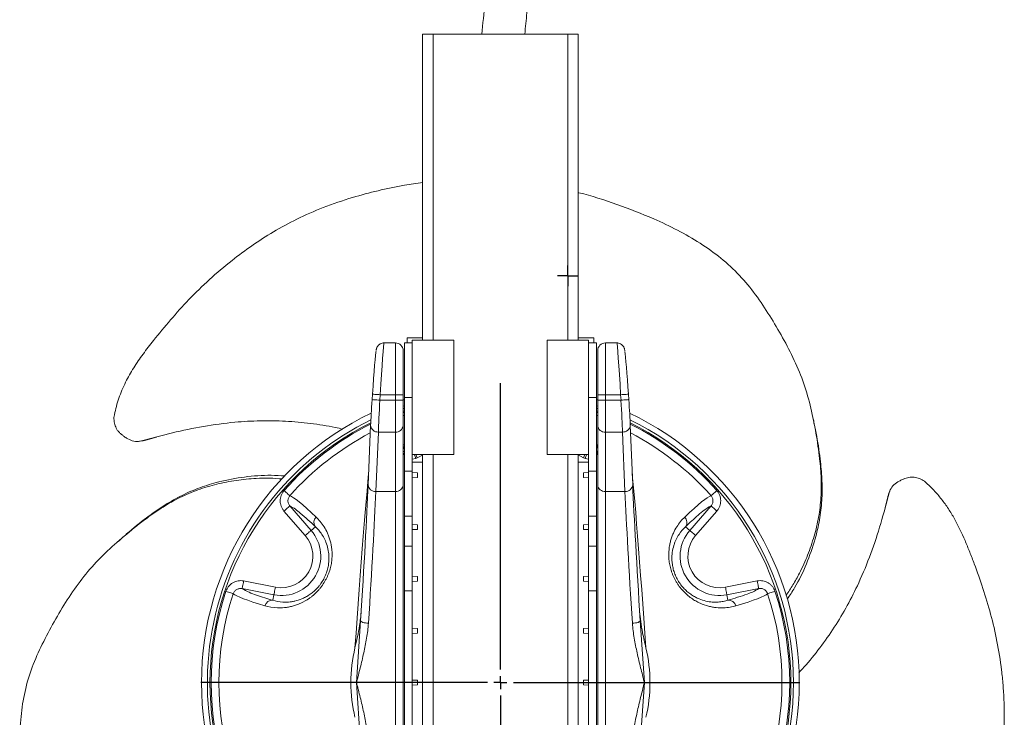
# Model space of a CAD drawing. Header units: millimetres. Extents: x 0 to 420, y 0 to 297.
# Tile 2 of 4: x 169 to 245, y 143 to 197. Entities that reach past the tile are written whole.
import ezdxf

# ---------------------------------------------------------------- set-up
doc = ezdxf.new("R2010")
doc.units = ezdxf.units.MM
doc.layers.add('AM_BOR', color=7, linetype='Continuous')

# ---------------------------------------------------------------- blocks, each defined once
blk = doc.blocks.new('SW_CENTERMARKSYMBOL_0')
at = {"layer": 'AM_BOR', "color": 0}
for p, q in [((0, 1), (0, 23.1)), ((-1, 0), (-23.1, 0)), ((0, 0), (-0.5, 0)), ((0, 0), (0, 0.5)), ((0, 0), (0, -0.5)), ((0, 0), (0.5, 0)), ((1, 0), (23.1, 0)), ((0, -1), (0, -23.1))]:
    blk.add_line(p, q, dxfattribs=at)
blk = doc.blocks.new('SW_CENTERMARKSYMBOL_1')
at = {"layer": 'AM_BOR', "color": 0}
for p, q in [((0, 0.5), (0, 0.8)), ((-0.5, 0), (-0.8, 0)), ((0, 0), (-0.5, 0)), ((0, 0), (0, 0.5)), ((0, 0), (0, -0.5)), ((0, 0), (0.5, 0)), ((0.5, 0), (0.8, 0)), ((0, -0.5), (0, -0.8))]:
    blk.add_line(p, q, dxfattribs=at)

msp = doc.modelspace()

# ---------------------------------------------------------------- linework, layer by layer
at = {"color": 7, "linetype": 'Continuous', "lineweight": 15}
for p, q in [((200.112, 172.143), (200.112, 195.743)), ((200.112, 195.743), (200.912, 195.743)), ((200.912, 195.743), (211.312, 195.743)), ((212.112, 195.743), (211.312, 195.743)), ((212.112, 172.143), (212.112, 195.743)), ((198.012, 171.943), (197.133, 171.943)), ((199.312, 171.943), (198.712, 171.943)), ((198.712, 167.743), (198.712, 171.943)), ((198.912, 172.343), (198.912, 171.943)), ((198.912, 172.343), (200.112, 172.343)), ((202.512, 172.143), (199.312, 172.143)), ((199.312, 172.143), (199.312, 167.743)), ((202.512, 172.143), (202.512, 167.743)), ((212.912, 172.143), (209.712, 172.143)), ((209.712, 163.343), (209.712, 172.143)), ((212.112, 172.343), (213.312, 172.343)), ((212.912, 166.431), (212.912, 172.143)), ((213.512, 171.943), (212.912, 171.943)), ((213.312, 172.343), (213.312, 171.943)), ((213.512, 171.943), (213.512, 167.743)), ((215.09, 171.943), (214.212, 171.943)), ((198.612, 171.343), (198.612, 167.943)), ((213.612, 167.943), (213.612, 171.343)), ((196.215, 167.568), (196.243, 167.983)), ((196.842, 167.943), (196.814, 167.528)), ((198.012, 167.943), (196.842, 167.943)), ((198.012, 167.528), (198.012, 167.943)), ((198.012, 167.943), (198.612, 167.943)), ((198.612, 167.943), (198.612, 167.528)), ((213.612, 167.943), (214.212, 167.943)), ((213.612, 167.528), (213.612, 167.943)), ((214.212, 167.943), (214.212, 167.528)), ((214.212, 167.943), (215.382, 167.943)), ((215.41, 167.528), (215.382, 167.943)), ((215.98, 167.983), (216.008, 167.568)), ((198.012, 167.528), (196.814, 167.528)), ((198.012, 165.071), (198.012, 167.528)), ((198.012, 167.528), (198.612, 167.528)), ((198.712, 167.573), (198.612, 167.539)), ((198.612, 167.528), (198.612, 165.562)), ((198.612, 167.062), (198.712, 167.097)), ((199.312, 167.743), (198.712, 167.743)), ((198.712, 162.052), (198.712, 167.743)), ((199.312, 167.743), (199.312, 166.431)), ((202.512, 167.743), (202.512, 163.343)), ((213.512, 167.743), (212.912, 167.743)), ((213.512, 162.052), (213.512, 167.743)), ((213.512, 167.573), (213.612, 167.539)), ((213.512, 167.097), (213.612, 167.062)), ((213.612, 165.562), (213.612, 167.528)), ((213.612, 167.528), (214.212, 167.528)), ((214.212, 167.528), (214.212, 165.071)), ((214.212, 167.528), (215.41, 167.528)), ((199.312, 162.052), (199.312, 166.431)), ((212.912, 162.052), (212.912, 166.431)), ((196.1, 165.587), (195.909, 161.004)), ((196.1, 165.587), (196.101, 165.603)), ((198.612, 165.562), (198.612, 160.979)), ((213.612, 160.979), (213.612, 165.562)), ((216.122, 165.603), (216.123, 165.587)), ((216.314, 161.004), (216.123, 165.587)), ((196.7, 165.071), (196.509, 160.488)), ((198.012, 165.071), (196.7, 165.071)), ((198.012, 160.488), (198.012, 165.071)), ((214.212, 165.071), (215.524, 165.071)), ((214.212, 165.071), (214.212, 160.488)), ((215.715, 160.488), (215.524, 165.071)), ((178.289, 164.355), (178.566, 164.399)), ((178.756, 164.444), (179.576, 164.676)), ((199.312, 163.343), (202.512, 163.343)), ((200.112, 128.143), (200.112, 163.343)), ((209.712, 163.343), (212.912, 163.343)), ((212.112, 128.143), (212.112, 163.343)), ((200.112, 162.743), (199.312, 162.743)), ((212.912, 162.743), (212.112, 162.743)), ((199.312, 162.052), (198.712, 162.052)), ((198.712, 158.588), (198.712, 162.052)), ((199.312, 162.052), (199.312, 158.588)), ((199.712, 161.922), (199.312, 161.943)), ((199.712, 161.922), (199.712, 161.564)), ((212.512, 161.922), (212.912, 161.943)), ((212.512, 161.564), (212.512, 161.922)), ((213.512, 162.052), (212.912, 162.052)), ((212.912, 158.588), (212.912, 162.052)), ((213.512, 162.052), (213.512, 158.588)), ((198.612, 160.979), (198.612, 130.507)), ((199.712, 161.564), (199.312, 161.543)), ((212.512, 161.564), (212.912, 161.543)), ((213.612, 130.507), (213.612, 160.979)), ((198.012, 160.488), (196.509, 160.488)), ((198.012, 130.998), (198.012, 160.488)), ((214.212, 160.488), (215.715, 160.488)), ((214.212, 160.488), (214.212, 130.998)), ((236.142, 160.532), (236.041, 160.27)), ((235.985, 160.083), (235.776, 159.257)), ((191.059, 157.088), (189.42, 158.973)), ((189.872, 159.366), (191.511, 157.481)), ((220.713, 157.481), (222.351, 159.366)), ((222.804, 158.973), (221.165, 157.088)), ((199.312, 158.588), (198.712, 158.588)), ((198.712, 156.279), (198.712, 158.588)), ((199.312, 158.588), (199.312, 156.279)), ((199.712, 157.922), (199.312, 157.943)), ((212.512, 157.922), (212.912, 157.943)), ((213.512, 158.588), (212.912, 158.588)), ((212.912, 156.279), (212.912, 158.588)), ((213.512, 158.588), (213.512, 156.279)), ((191.838, 157.765), (191.511, 157.481)), ((199.712, 157.564), (199.312, 157.543)), ((199.712, 157.922), (199.712, 157.564)), ((212.512, 157.564), (212.512, 157.922)), ((212.512, 157.564), (212.912, 157.543)), ((220.385, 157.765), (220.713, 157.481)), ((199.312, 156.279), (198.712, 156.279)), ((198.712, 152.815), (198.712, 156.279)), ((199.312, 156.279), (199.312, 152.815)), ((213.512, 156.279), (212.912, 156.279)), ((212.912, 152.815), (212.912, 156.279)), ((213.512, 156.279), (213.512, 152.815)), ((186.309, 153.584), (188.76, 153.107)), ((199.712, 153.922), (199.312, 153.943)), ((199.712, 153.564), (199.312, 153.543)), ((199.712, 153.922), (199.712, 153.564)), ((212.512, 153.922), (212.912, 153.943)), ((212.512, 153.564), (212.512, 153.922)), ((212.512, 153.564), (212.912, 153.543)), ((223.463, 153.107), (225.915, 153.584)), ((188.646, 152.519), (186.194, 152.995)), ((199.312, 152.815), (198.712, 152.815)), ((198.712, 138.671), (198.712, 152.815)), ((199.312, 152.815), (199.312, 138.671)), ((213.512, 152.815), (212.912, 152.815)), ((212.912, 138.671), (212.912, 152.815)), ((213.512, 152.815), (213.512, 138.671)), ((226.029, 152.995), (223.577, 152.519)), ((188.563, 152.093), (188.646, 152.519)), ((223.66, 152.093), (223.577, 152.519)), ((195.333, 150.511), (195.011, 145.743)), ((217.213, 145.743), (216.891, 150.511)), ((199.712, 149.922), (199.312, 149.943)), ((199.712, 149.922), (199.712, 149.564)), ((212.512, 149.922), (212.912, 149.943)), ((212.512, 149.564), (212.512, 149.922)), ((199.712, 149.564), (199.312, 149.543)), ((212.512, 149.564), (212.912, 149.543)), ((199.712, 145.922), (199.312, 145.943)), ((199.712, 145.922), (199.712, 145.564)), ((212.512, 145.922), (212.912, 145.943)), ((212.512, 145.564), (212.512, 145.922)), ((195.011, 145.743), (195.333, 140.975)), ((199.712, 145.564), (199.312, 145.543)), ((212.512, 145.564), (212.912, 145.543)), ((216.891, 140.975), (217.213, 145.743))]:
    msp.add_line(p, q, dxfattribs=at)
at = {"color": 8, "linetype": 'Continuous', "lineweight": 15}
for p, q in [((200.912, 172.143), (200.912, 195.743)), ((211.312, 172.143), (211.312, 195.743)), ((198.012, 167.943), (198.012, 171.943)), ((214.212, 171.943), (214.212, 167.943)), ((198.712, 166.683), (198.612, 166.683)), ((198.712, 166.339), (198.612, 166.339)), ((213.612, 166.683), (213.512, 166.683)), ((213.612, 166.339), (213.512, 166.339)), ((198.712, 164.069), (198.612, 164.069)), ((213.612, 164.069), (213.512, 164.069)), ((200.112, 163.292), (199.7, 163.068)), ((200.912, 128.143), (200.912, 163.343)), ((211.312, 128.143), (211.312, 163.343)), ((212.524, 163.068), (212.112, 163.307)), ((199.581, 163.024), (199.312, 162.974)), ((212.912, 162.974), (212.642, 163.024))]:
    msp.add_line(p, q, dxfattribs=at)
at = {"color": 7, "linetype": 'Continuous', "lineweight": 15, "flags": 128}
for points in [[(196.842, 167.943), (196.724, 167.951), (196.61, 167.959), (196.506, 167.966), (196.415, 167.972), (196.341, 167.977), (196.286, 167.98), (196.253, 167.983), (196.243, 167.983)], [(215.98, 167.983), (215.97, 167.983), (215.938, 167.98), (215.883, 167.977), (215.809, 167.972), (215.717, 167.966), (215.613, 167.959), (215.5, 167.951), (215.382, 167.943)], [(196.814, 167.528), (196.696, 167.536), (196.582, 167.544), (196.478, 167.551), (196.387, 167.557), (196.312, 167.562), (196.258, 167.566), (196.225, 167.568), (196.215, 167.568)], [(216.008, 167.568), (215.998, 167.568), (215.966, 167.566), (215.911, 167.562), (215.837, 167.557), (215.746, 167.551), (215.641, 167.544), (215.528, 167.536), (215.41, 167.528)], [(189.873, 160.157), (189.858, 160.17), (189.828, 160.197), (189.785, 160.235), (189.729, 160.285), (189.663, 160.344), (189.589, 160.409), (189.509, 160.48), (189.426, 160.554)], [(222.797, 160.554), (222.715, 160.48), (222.635, 160.409), (222.561, 160.344), (222.494, 160.285), (222.439, 160.235), (222.395, 160.197), (222.365, 160.17), (222.35, 160.157)], [(189.873, 160.157), (189.998, 160.103), (190.161, 160.004), (190.361, 159.862), (190.598, 159.676), (190.871, 159.447), (191.179, 159.176), (191.522, 158.863), (191.899, 158.51)], [(220.324, 158.51), (220.701, 158.863), (221.044, 159.176), (221.353, 159.447), (221.626, 159.676), (221.863, 159.862), (222.063, 160.004), (222.225, 160.103), (222.35, 160.157)], [(189.872, 159.366), (189.86, 159.355), (189.831, 159.33), (189.788, 159.293), (189.732, 159.244), (189.664, 159.185), (189.588, 159.119), (189.505, 159.047), (189.42, 158.973)], [(222.804, 158.973), (222.718, 159.047), (222.636, 159.119), (222.559, 159.185), (222.492, 159.244), (222.435, 159.293), (222.392, 159.33), (222.364, 159.355), (222.351, 159.366)], [(191.511, 157.481), (191.498, 157.47), (191.47, 157.445), (191.427, 157.408), (191.37, 157.359), (191.303, 157.3), (191.226, 157.233), (191.144, 157.162), (191.059, 157.088)], [(221.165, 157.088), (221.079, 157.162), (220.997, 157.233), (220.921, 157.3), (220.853, 157.359), (220.797, 157.408), (220.754, 157.445), (220.725, 157.47), (220.713, 157.481)], [(186.194, 152.995), (186.197, 153.012), (186.205, 153.049), (186.216, 153.105), (186.23, 153.178), (186.247, 153.266), (186.266, 153.365), (186.287, 153.472), (186.309, 153.584)], [(225.915, 153.584), (225.937, 153.472), (225.957, 153.365), (225.977, 153.266), (225.994, 153.178), (226.008, 153.105), (226.019, 153.049), (226.026, 153.012), (226.029, 152.995)], [(185.51, 152.599), (185.491, 152.605), (185.453, 152.618), (185.398, 152.636), (185.327, 152.66), (185.243, 152.688), (185.149, 152.719), (185.047, 152.753), (184.943, 152.788)], [(188.646, 152.519), (188.649, 152.535), (188.657, 152.572), (188.667, 152.628), (188.682, 152.702), (188.699, 152.789), (188.718, 152.889), (188.739, 152.996), (188.76, 153.107)], [(223.463, 153.107), (223.485, 152.996), (223.505, 152.889), (223.525, 152.789), (223.542, 152.702), (223.556, 152.628), (223.567, 152.572), (223.574, 152.535), (223.577, 152.519)], [(227.281, 152.788), (227.176, 152.753), (227.075, 152.719), (226.981, 152.688), (226.897, 152.66), (226.826, 152.636), (226.771, 152.618), (226.733, 152.605), (226.714, 152.599)], [(187.949, 151.668), (187.455, 151.818), (187.012, 151.958), (186.623, 152.09), (186.288, 152.212), (186.009, 152.324), (185.786, 152.426), (185.619, 152.518), (185.51, 152.599)], [(226.714, 152.599), (226.604, 152.518), (226.438, 152.426), (226.215, 152.324), (225.935, 152.212), (225.601, 152.09), (225.211, 151.958), (224.769, 151.818), (224.274, 151.668)], [(195.931, 150.318), (195.812, 150.328), (195.697, 150.344), (195.592, 150.365), (195.501, 150.39), (195.426, 150.418), (195.372, 150.449), (195.341, 150.48), (195.333, 150.511)], [(216.891, 150.511), (216.883, 150.48), (216.851, 150.449), (216.797, 150.418), (216.723, 150.39), (216.631, 150.365), (216.526, 150.344), (216.412, 150.328), (216.292, 150.318)]]:
    msp.add_lwpolyline(points, dxfattribs=at)
at = {"color": 8, "linetype": 'Continuous', "lineweight": 15, "flags": 128}
for points in [[(199.461, 163.343), (199.474, 163.307), (199.499, 163.241), (199.526, 163.171), (199.553, 163.098), (199.581, 163.024)], [(199.598, 163.343), (199.619, 163.286), (199.645, 163.215), (199.672, 163.142), (199.7, 163.068)], [(212.625, 163.343), (212.604, 163.286), (212.578, 163.215), (212.551, 163.142), (212.524, 163.068)], [(212.763, 163.343), (212.749, 163.307), (212.724, 163.241), (212.698, 163.171), (212.67, 163.098), (212.642, 163.024)], [(194.895, 148.419), (194.975, 149.567), (195.056, 150.703), (195.137, 151.822), (195.217, 152.921), (195.298, 153.996), (195.377, 155.042), (195.456, 156.056), (195.533, 157.033), (195.609, 157.97), (195.682, 158.863), (195.754, 159.709), (195.823, 160.505), (195.889, 161.247), (195.944, 161.846)], [(216.279, 161.846), (216.334, 161.247), (216.401, 160.505), (216.47, 159.709), (216.541, 158.863), (216.615, 157.97), (216.69, 157.033), (216.768, 156.056), (216.846, 155.042), (216.926, 153.996), (217.006, 152.921), (217.087, 151.822), (217.168, 150.703), (217.249, 149.567), (217.329, 148.419)]]:
    msp.add_lwpolyline(points, dxfattribs=at)
at = {"color": 7, "linetype": 'Continuous', "lineweight": 15}
for centre, radius, start, end in [((198.012, 171.343), 0.6, 0, 90), ((214.212, 171.343), 0.6, 90, 180), ((206.112, 145.743), 23.05, 115.60742, 244.39258), ((198.412, 167.416), 0.6, 289.55932, 300), ((213.812, 167.416), 0.6, 240, 250.44068), ((206.112, 145.743), 23.05, 295.60742, 64.39258), ((206.112, 145.743), 22.4, 116.52163, 243.47837), ((206.112, 145.743), 22.6, 116.23653, 140.74662), ((198.061, 165.622), 0.554, 264.88885, 353.75652), ((214.162, 165.622), 0.554, 186.24348, 275.11115), ((206.112, 145.743), 22.6, 296.23653, 63.76347), ((206.112, 145.743), 22.4, 296.52163, 63.47837), ((206.112, 145.743), 18.474, 110.30897, 110.70115), ((206.112, 145.743), 18.474, 69.29885, 69.69103), ((198.061, 161.039), 0.554, 264.88893, 353.75661), ((214.162, 161.039), 0.554, 186.24339, 275.11107), ((206.112, 145.743), 22.6, 140.74662, 243.76347), ((174.813, 140.072), 24.555, 46.10263, 49.74547), ((192.304, 158.102), 0.575, 134.77445, 215.85201), ((219.92, 158.102), 0.575, 324.14799, 45.22555), ((239.906, 137.361), 28.238, 131.04856, 133.73137), ((189.224, 155.493), 3.03, 259, 41), ((222.999, 155.493), 3.03, 139, 281), ((189.224, 155.493), 2.431, 259, 41), ((222.999, 155.493), 2.431, 139, 281), ((206.112, 145.743), 22.311, 161.59353, 198.40647), ((206.112, 145.743), 22.311, 341.59353, 18.40647), ((206.112, 145.743), 21.713, 161.59353, 198.40647), ((196.474, 179.2), 28.238, 251.04851, 253.73138), ((188.505, 151.522), 0.575, 84.14793, 165.22549), ((216.849, 175.685), 24.555, 286.1027, 289.74541), ((223.719, 151.522), 0.575, 14.77451, 95.85207), ((206.112, 145.743), 21.713, 341.59353, 18.40647), ((206.112, 145.743), 11.532, 166.58017, 193.41983), ((206.112, 145.743), 11.532, 346.58017, 13.41983)]:
    msp.add_arc(centre, radius, start, end, dxfattribs=at)
at = {"color": 8, "linetype": 'Continuous', "lineweight": 15}
for centre, radius, start, end in [((206.112, 145.743), 22.311, 116.6499, 138.40647), ((196.656, 165.626), 0.557, 183.9839, 274.52236), ((215.568, 165.626), 0.557, 265.47764, 356.0161), ((206.112, 145.743), 22.311, 41.59353, 63.3501), ((206.112, 145.743), 21.713, 117.53042, 138.40647), ((206.112, 145.743), 21.713, 41.59353, 62.46958), ((199.081, 164.074), 0.469, 180.52723, 218.11519), ((213.143, 164.074), 0.469, 321.88481, 359.47277), ((196.465, 161.043), 0.557, 183.98411, 274.52208), ((215.759, 161.043), 0.557, 265.47792, 356.01589), ((188.37, 156.315), 3.401, 47.23175, 63.79216), ((224.512, 155.306), 4.599, 118.02758, 133.24089), ((188.629, 156.897), 4.599, 238.02843, 253.24008), ((224.138, 155.822), 3.401, 287.232, 303.79189)]:
    msp.add_arc(centre, radius, start, end, dxfattribs=at)
for centre, major_axis, start_param, end_param in [((196.904, 167.943), (0.23, 4), 0.000881, 1.571677), ((215.32, 167.943), (-0.23, 4), 4.711508, 6.28215)]:
    msp.add_ellipse(centre, major_axis=major_axis, ratio=0.015333, start_param=start_param, end_param=end_param, dxfattribs=at)
at = {"color": 7, "linetype": 'Continuous', "lineweight": 15}
for centre, major_axis, ratio, start_param, end_param in [((196.305, 167.983), (0.23, 3.4), 0.018016, 0.137673, 1.572014), ((215.919, 167.983), (-0.23, 3.4), 0.018016, 4.711172, 6.040683), ((196.259, 167.568), (0.162, 2.4), 0.018016, 1.572014, 2.531945), ((196.857, 167.528), (0.162, 3), 0.014437, 1.571577, 2.531508), ((215.366, 167.528), (-0.162, 3), 0.014437, 3.751678, 4.711609), ((215.965, 167.568), (-0.162, 2.4), 0.018016, 3.751241, 4.711172), ((194.688, 145.783), (1.257, 18.6), 0.018016, 4.970596, 5.673537), ((217.536, 145.783), (-1.257, 18.6), 0.018016, 0.609648, 1.31259), ((195.286, 145.743), (1.257, 18), 0.018611, 4.970678, 5.673619), ((216.937, 145.743), (-1.257, 18), 0.018611, 0.609566, 1.312507)]:
    msp.add_ellipse(centre, major_axis=major_axis, ratio=ratio, start_param=start_param, end_param=end_param, dxfattribs=at)
for points, knots in [([(220.589, 222.394), (219.956, 221.838), (218.741, 220.77), (217.011, 219.216), (215.46, 217.766), (214.087, 216.42), (212.965, 215.254), (212.069, 214.263), (211.367, 213.444), (210.768, 212.707), (210.23, 212.01), (209.668, 211.242), (209.033, 210.313), (208.322, 209.174), (207.587, 207.841), (206.865, 206.302), (206.217, 204.544), (205.673, 202.577), (205.241, 200.428), (204.907, 198.13), (204.753, 196.55), (204.675, 195.743)], [0, 0, 0, 0, 0.078641, 0.15091, 0.216932, 0.276758, 0.330297, 0.367868, 0.401428, 0.430932, 0.45649, 0.483602, 0.519713, 0.561474, 0.60883, 0.661678, 0.719918, 0.783453, 0.85188, 0.924339, 1, 1, 1, 1]), ([(207.987, 195.743), (208.04, 196.298), (208.151, 197.47), (208.38, 199.19), (208.668, 200.84), (209.003, 202.297), (209.374, 203.568), (209.765, 204.661), (210.158, 205.583), (210.552, 206.396), (211.004, 207.237), (211.579, 208.2), (212.332, 209.326), (213.266, 210.575), (214.396, 211.937), (215.726, 213.393), (217.258, 214.937), (218.986, 216.568), (220.908, 218.3), (222.257, 219.483), (222.958, 220.097)], [0, 0, 0, 0, 0.056436, 0.119257, 0.175707, 0.226057, 0.270632, 0.309715, 0.343507, 0.372104, 0.401222, 0.440111, 0.485764, 0.538327, 0.59799, 0.664962, 0.737989, 0.818218, 0.905611, 1, 1, 1, 1]), ([(200.112, 184.325), (199.644, 184.255), (198.488, 184.083), (196.686, 183.702), (194.585, 183.145), (192.483, 182.43), (190.444, 181.532), (188.617, 180.537), (186.953, 179.47), (185.298, 178.25), (183.671, 176.867), (182.097, 175.32), (180.674, 173.738), (179.503, 172.325), (178.552, 171.097), (177.82, 170.034), (177.181, 168.906), (176.651, 167.702), (176.442, 166.833), (176.338, 166.401)], [0, 0, 0, 0, 0.0455, 0.112577, 0.177898, 0.255125, 0.326219, 0.392122, 0.455221, 0.516269, 0.589502, 0.659777, 0.727546, 0.793036, 0.835111, 0.875943, 0.915965, 0.958191, 1, 1, 1, 1]), ([(212.112, 183.534), (212.13, 183.53), (213.138, 183.298), (215.096, 182.634), (217.638, 181.674), (219.778, 180.657), (221.521, 179.657), (223.137, 178.505), (224.582, 177.179), (225.814, 175.673), (226.889, 174.047), (227.887, 172.356), (228.797, 170.611), (229.547, 168.796), (230.08, 166.911), (230.458, 164.976), (230.73, 163.171), (230.868, 161.51), (230.86, 160.006), (230.674, 158.506), (230.325, 157.024), (229.826, 155.574), (229.26, 154.326), (228.695, 153.287), (228.318, 152.734), (228.136, 152.466)], [0, 0, 0, 0, 0.001334, 0.074831, 0.148667, 0.197867, 0.246767, 0.295295, 0.343584, 0.392062, 0.440954, 0.489991, 0.538712, 0.587109, 0.635561, 0.684372, 0.733375, 0.769967, 0.806387, 0.842831, 0.8794, 0.916058, 0.95272, 0.977107, 1, 1, 1, 1]), ([(197.133, 171.937), (197.116, 171.939), (197.039, 171.946), (196.914, 171.907), (196.779, 171.835), (196.681, 171.744), (196.615, 171.652), (196.576, 171.572), (196.554, 171.511), (196.541, 171.461), (196.536, 171.436), (196.533, 171.421)], [0, 0, 0, 0, 0.047919, 0.211231, 0.350124, 0.472217, 0.579753, 0.674269, 0.757372, 0.857134, 1, 1, 1, 1]), ([(215.705, 171.328), (215.7, 171.365), (215.693, 171.416), (215.674, 171.497), (215.645, 171.581), (215.592, 171.682), (215.505, 171.785), (215.378, 171.877), (215.234, 171.936), (215.133, 171.937), (215.091, 171.937)], [0, 0, 0, 0, 0.294328, 0.41298, 0.497311, 0.579481, 0.67818, 0.787749, 0.911288, 1, 1, 1, 1]), ([(176.338, 166.401), (176.31, 166.26), (176.302, 166.118), (176.318, 165.903), (176.328, 165.831), (176.358, 165.692), (176.377, 165.624), (176.425, 165.49), (176.454, 165.424), (176.52, 165.298), (176.557, 165.239), (176.64, 165.125), (176.685, 165.071), (176.784, 164.97), (176.837, 164.923), (176.893, 164.88)], [0, 0, 0, 0, 0.25, 0.25, 0.375, 0.375, 0.5, 0.5, 0.625, 0.625, 0.75, 0.75, 0.875, 0.875, 1, 1, 1, 1]), ([(198.712, 166.596), (198.704, 166.593), (198.663, 166.575), (198.635, 166.579), (198.612, 166.582)], [0, 0, 0, 0, 0.182687, 1, 1, 1, 1]), ([(213.612, 166.582), (213.608, 166.581), (213.586, 166.576), (213.546, 166.587), (213.512, 166.596)], [0, 0, 0, 0, 0.157166, 1, 1, 1, 1]), ([(178.443, 164.386), (179.231, 164.6), (180.803, 165.027), (183.205, 165.53), (185.473, 165.835), (187.589, 165.958), (189.542, 165.932), (191.474, 165.746), (192.94, 165.522), (193.761, 165.335), (193.953, 165.292)], [0, 0, 0, 0, 0.15572, 0.310917, 0.465357, 0.58941, 0.712992, 0.836975, 0.961782, 1, 1, 1, 1]), ([(230.292, 165.733), (230.366, 165.397), (230.579, 164.421), (230.792, 162.933), (230.931, 161.283), (230.921, 159.786), (230.74, 158.292), (230.366, 156.648), (229.736, 154.888), (229.002, 153.334), (228.426, 152.473), (228.233, 152.184)], [0, 0, 0, 0, 0.074709, 0.217129, 0.323647, 0.429831, 0.536162, 0.642865, 0.785506, 0.928036, 1, 1, 1, 1]), ([(230.308, 165.735), (230.295, 165.799), (230.268, 165.925), (230.242, 166.051), (230.229, 166.115)], [0, 0, 0, 0, 0.499987, 1, 1, 1, 1]), ([(177.278, 164.6), (177.236, 164.629), (177.195, 164.658), (177.12, 164.712), (177.086, 164.737), (177.024, 164.781), (176.996, 164.802), (176.943, 164.842), (176.918, 164.861), (176.893, 164.88)], [0, 0, 0, 0, 0.25, 0.25, 0.5, 0.5, 0.75, 0.75, 1, 1, 1, 1]), ([(177.278, 164.6), (177.422, 164.52), (177.711, 164.359), (178.125, 164.321), (178.363, 164.369), (178.443, 164.386)], [0, 0, 0, 0, 0.398669, 0.797325, 1, 1, 1, 1]), ([(178.443, 164.386), (178.448, 164.387), (178.507, 164.397), (178.598, 164.413), (178.697, 164.432), (178.743, 164.441), (178.756, 164.444)], [0, 0, 0, 0, 0.04643, 0.54816, 0.865834, 1, 1, 1, 1]), ([(176.71, 156.689), (176.964, 156.92), (177.702, 157.593), (178.884, 158.521), (180.244, 159.467), (181.546, 160.207), (182.93, 160.797), (184.541, 161.295), (186.38, 161.63), (188.103, 161.772), (189.148, 161.702), (189.505, 161.678)], [0, 0, 0, 0, 0.074544, 0.21665, 0.322934, 0.428884, 0.534981, 0.641449, 0.783775, 0.925992, 1, 1, 1, 1]), ([(172.356, 126.383), (171.974, 127.312), (171.211, 129.171), (170.333, 132.091), (169.654, 135.072), (169.234, 137.761), (169.042, 140.121), (169.037, 142.131), (169.227, 144.106), (169.652, 146.021), (170.34, 147.841), (171.211, 149.585), (172.177, 151.294), (173.233, 152.955), (174.429, 154.511), (175.796, 155.916), (177.283, 157.211), (178.71, 158.348), (180.079, 159.299), (181.385, 160.044), (182.777, 160.633), (184.235, 161.072), (185.741, 161.365), (187.105, 161.499), (188.29, 161.528), (188.961, 161.478), (189.288, 161.454)], [0, 0, 0, 0, 0.063905, 0.127861, 0.19203, 0.256495, 0.29945, 0.342143, 0.384512, 0.426672, 0.468997, 0.511683, 0.554497, 0.597034, 0.639289, 0.681591, 0.724207, 0.76699, 0.798938, 0.830735, 0.862554, 0.894482, 0.926487, 0.958495, 0.979787, 1, 1, 1, 1]), ([(236.86, 161.285), (236.718, 161.2), (236.434, 161.031), (236.194, 160.691), (236.117, 160.461), (236.091, 160.383)], [0, 0, 0, 0, 0.398667, 0.797324, 1, 1, 1, 1]), ([(236.86, 161.285), (236.905, 161.307), (236.952, 161.328), (237.036, 161.366), (237.074, 161.384), (237.144, 161.415), (237.175, 161.428), (237.236, 161.454), (237.265, 161.466), (237.294, 161.478)], [0, 0, 0, 0, 0.25, 0.25, 0.5, 0.5, 0.75, 0.75, 1, 1, 1, 1]), ([(238.889, 161.199), (238.781, 161.294), (238.662, 161.372), (238.468, 161.465), (238.401, 161.492), (238.265, 161.536), (238.196, 161.553), (238.056, 161.579), (237.985, 161.586), (237.843, 161.592), (237.773, 161.59), (237.633, 161.576), (237.564, 161.563), (237.427, 161.528), (237.359, 161.506), (237.294, 161.478)], [0, 0, 0, 0, 0.25, 0.25, 0.375, 0.375, 0.5, 0.5, 0.625, 0.625, 0.75, 0.75, 0.875, 0.875, 1, 1, 1, 1]), ([(239.756, 126.189), (240.243, 126.863), (240.674, 127.588), (241.275, 128.754), (241.468, 129.156), (241.751, 129.777), (241.844, 129.988), (242.029, 130.414), (242.121, 130.63), (242.303, 131.071), (242.395, 131.296), (242.577, 131.753), (242.667, 131.984), (242.844, 132.451), (242.932, 132.686), (243.103, 133.161), (243.187, 133.401), (243.35, 133.882), (243.429, 134.121), (243.58, 134.596), (243.652, 134.833), (243.792, 135.304), (243.859, 135.539), (243.988, 136.01), (244.05, 136.247), (244.169, 136.721), (244.226, 136.96), (244.335, 137.438), (244.386, 137.678), (244.483, 138.156), (244.528, 138.393), (244.611, 138.864), (244.649, 139.097), (244.718, 139.558), (244.749, 139.786), (244.804, 140.234), (244.828, 140.455), (244.892, 141.11), (244.921, 141.536), (244.96, 142.372), (244.969, 142.783), (244.97, 143.593), (244.961, 143.993), (244.928, 144.784), (244.903, 145.175), (244.839, 145.951), (244.8, 146.334), (244.662, 147.469), (244.544, 148.206), (244.262, 149.64), (244.099, 150.337), (243.735, 151.696), (243.534, 152.358), (243.109, 153.65), (242.885, 154.281), (242.538, 155.207), (242.421, 155.513), (242.184, 156.113), (242.063, 156.409), (241.689, 157.279), (241.424, 157.837), (240.978, 158.636), (240.821, 158.897), (240.488, 159.404), (240.311, 159.652), (239.94, 160.127), (239.745, 160.355), (239.334, 160.791), (239.117, 160.999), (238.889, 161.199)], [0, 0, 0, 0, 0.0625, 0.0625, 0.09375, 0.09375, 0.109375, 0.109375, 0.125, 0.125, 0.140625, 0.140625, 0.15625, 0.15625, 0.171875, 0.171875, 0.1875, 0.1875, 0.203125, 0.203125, 0.21875, 0.21875, 0.234375, 0.234375, 0.25, 0.25, 0.265625, 0.265625, 0.28125, 0.28125, 0.296875, 0.296875, 0.3125, 0.3125, 0.328125, 0.328125, 0.34375, 0.34375, 0.375, 0.375, 0.40625, 0.40625, 0.4375, 0.4375, 0.46875, 0.46875, 0.5, 0.5, 0.5625, 0.5625, 0.625, 0.625, 0.6875, 0.6875, 0.75, 0.75, 0.78125, 0.78125, 0.8125, 0.8125, 0.875, 0.875, 0.90625, 0.90625, 0.9375, 0.9375, 0.96875, 0.96875, 1, 1, 1, 1]), ([(189.426, 160.554), (189.378, 160.499), (189.335, 160.441), (189.261, 160.318), (189.229, 160.253), (189.178, 160.119), (189.158, 160.049), (189.132, 159.908), (189.125, 159.836), (189.125, 159.728), (189.126, 159.692), (189.133, 159.62), (189.137, 159.584), (189.156, 159.479), (189.175, 159.409), (189.226, 159.274), (189.257, 159.209), (189.33, 159.086), (189.372, 159.027), (189.42, 158.973)], [0, 0, 0, 0, 0.125, 0.125, 0.25, 0.25, 0.375, 0.375, 0.5, 0.5, 0.5625, 0.5625, 0.625, 0.625, 0.75, 0.75, 0.875, 0.875, 1, 1, 1, 1]), ([(222.804, 158.973), (222.851, 159.027), (222.894, 159.087), (222.967, 159.21), (222.998, 159.275), (223.048, 159.409), (223.067, 159.48), (223.093, 159.621), (223.099, 159.692), (223.098, 159.801), (223.097, 159.837), (223.09, 159.909), (223.085, 159.944), (223.065, 160.05), (223.046, 160.119), (222.994, 160.254), (222.962, 160.319), (222.888, 160.441), (222.845, 160.499), (222.797, 160.554)], [0, 0, 0, 0, 0.125, 0.125, 0.25, 0.25, 0.375, 0.375, 0.5, 0.5, 0.5625, 0.5625, 0.625, 0.625, 0.75, 0.75, 0.875, 0.875, 1, 1, 1, 1]), ([(236.091, 160.383), (235.883, 159.594), (235.466, 158.019), (234.701, 155.687), (233.831, 153.57), (232.88, 151.676), (231.881, 149.998), (230.754, 148.419), (229.83, 147.263), (229.26, 146.648), (229.128, 146.506)], [0, 0, 0, 0, 0.155824, 0.311125, 0.465667, 0.589803, 0.713467, 0.837532, 0.962424, 1, 1, 1, 1]), ([(236.091, 160.383), (236.09, 160.378), (236.069, 160.322), (236.038, 160.235), (236.005, 160.141), (235.99, 160.096), (235.985, 160.083)], [0, 0, 0, 0, 0.04643, 0.548161, 0.865835, 1, 1, 1, 1]), ([(189.872, 159.366), (189.824, 159.42), (189.787, 159.482), (189.748, 159.584), (189.739, 159.618), (189.726, 159.689), (189.722, 159.725), (189.722, 159.797), (189.726, 159.833), (189.738, 159.904), (189.748, 159.939), (189.774, 160.007), (189.79, 160.039), (189.827, 160.1), (189.849, 160.13), (189.873, 160.157)], [0, 0, 0, 0, 0.25, 0.25, 0.375, 0.375, 0.5, 0.5, 0.625, 0.625, 0.75, 0.75, 0.875, 0.875, 1, 1, 1, 1]), ([(222.35, 160.157), (222.375, 160.13), (222.396, 160.101), (222.433, 160.04), (222.449, 160.007), (222.475, 159.939), (222.485, 159.905), (222.498, 159.834), (222.501, 159.798), (222.501, 159.725), (222.498, 159.69), (222.485, 159.619), (222.475, 159.584), (222.449, 159.516), (222.434, 159.484), (222.397, 159.423), (222.375, 159.393), (222.351, 159.366)], [0, 0, 0, 0, 0.125, 0.125, 0.25, 0.25, 0.375, 0.375, 0.5, 0.5, 0.625, 0.625, 0.75, 0.75, 0.875, 0.875, 1, 1, 1, 1]), ([(191.899, 158.51), (192.008, 158.406), (192.115, 158.292), (192.323, 158.04), (192.423, 157.903), (192.61, 157.604), (192.698, 157.442), (192.817, 157.176), (192.854, 157.084), (192.924, 156.891), (192.956, 156.79), (193.042, 156.476), (193.085, 156.253), (193.121, 155.894), (193.128, 155.769), (193.129, 155.576), (193.128, 155.51), (193.123, 155.378), (193.118, 155.311), (193.1, 155.109), (193.081, 154.971), (193.026, 154.689), (192.99, 154.545), (192.902, 154.258), (192.849, 154.115), (192.756, 153.902), (192.723, 153.831), (192.652, 153.691), (192.615, 153.622), (192.498, 153.42), (192.414, 153.291), (192.276, 153.105), (192.228, 153.043), (192.13, 152.925), (192.079, 152.868), (191.927, 152.704), (191.821, 152.602), (191.659, 152.461), (191.604, 152.416), (191.493, 152.329), (191.437, 152.288), (191.16, 152.093), (190.937, 151.968), (190.605, 151.818), (190.495, 151.774), (190.279, 151.698), (190.173, 151.666), (189.964, 151.612), (189.861, 151.589), (189.659, 151.553), (189.559, 151.539), (189.268, 151.509), (189.084, 151.505), (188.556, 151.525), (188.237, 151.583), (187.949, 151.668)], [0, 0, 0, 0, 0.0625, 0.0625, 0.125, 0.125, 0.1875, 0.1875, 0.21875, 0.21875, 0.25, 0.25, 0.3125, 0.3125, 0.34375, 0.34375, 0.359375, 0.359375, 0.375, 0.375, 0.40625, 0.40625, 0.4375, 0.4375, 0.46875, 0.46875, 0.484375, 0.484375, 0.5, 0.5, 0.53125, 0.53125, 0.546875, 0.546875, 0.5625, 0.5625, 0.59375, 0.59375, 0.609375, 0.609375, 0.625, 0.625, 0.6875, 0.6875, 0.71875, 0.71875, 0.75, 0.75, 0.78125, 0.78125, 0.8125, 0.8125, 0.875, 0.875, 1, 1, 1, 1]), ([(224.274, 151.668), (224.13, 151.625), (223.978, 151.59), (223.656, 151.536), (223.487, 151.518), (223.134, 151.505), (222.95, 151.51), (222.661, 151.54), (222.562, 151.553), (222.36, 151.59), (222.257, 151.612), (221.942, 151.695), (221.727, 151.769), (221.398, 151.918), (221.287, 151.974), (221.118, 152.07), (221.062, 152.103), (220.95, 152.174), (220.895, 152.211), (220.728, 152.328), (220.619, 152.414), (220.402, 152.602), (220.295, 152.706), (220.091, 152.926), (219.994, 153.043), (219.855, 153.23), (219.81, 153.294), (219.725, 153.425), (219.684, 153.492), (219.567, 153.694), (219.498, 153.832), (219.405, 154.045), (219.376, 154.117), (219.323, 154.261), (219.299, 154.333), (219.233, 154.547), (219.197, 154.689), (219.156, 154.901), (219.144, 154.971), (219.125, 155.11), (219.117, 155.179), (219.087, 155.517), (219.09, 155.772), (219.126, 156.135), (219.143, 156.252), (219.186, 156.476), (219.211, 156.584), (219.268, 156.793), (219.3, 156.893), (219.37, 157.086), (219.408, 157.18), (219.528, 157.447), (219.616, 157.609), (219.897, 158.056), (220.106, 158.303), (220.324, 158.51)], [0, 0, 0, 0, 0.0625, 0.0625, 0.125, 0.125, 0.1875, 0.1875, 0.21875, 0.21875, 0.25, 0.25, 0.3125, 0.3125, 0.34375, 0.34375, 0.359375, 0.359375, 0.375, 0.375, 0.40625, 0.40625, 0.4375, 0.4375, 0.46875, 0.46875, 0.484375, 0.484375, 0.5, 0.5, 0.53125, 0.53125, 0.546875, 0.546875, 0.5625, 0.5625, 0.59375, 0.59375, 0.609375, 0.609375, 0.625, 0.625, 0.6875, 0.6875, 0.71875, 0.71875, 0.75, 0.75, 0.78125, 0.78125, 0.8125, 0.8125, 0.875, 0.875, 1, 1, 1, 1]), ([(188.563, 152.093), (188.791, 152.022), (189.043, 151.97), (189.465, 151.945), (189.613, 151.945), (189.848, 151.963), (189.928, 151.971), (190.093, 151.996), (190.177, 152.012), (190.434, 152.071), (190.612, 152.126), (190.89, 152.242), (190.985, 152.286), (191.174, 152.387), (191.269, 152.443), (191.413, 152.538), (191.461, 152.572), (191.557, 152.643), (191.606, 152.681), (191.75, 152.8), (191.843, 152.887), (191.98, 153.029), (192.025, 153.078), (192.114, 153.182), (192.157, 153.236), (192.283, 153.402), (192.36, 153.518), (192.501, 153.762), (192.565, 153.891), (192.673, 154.146), (192.717, 154.273), (192.772, 154.464), (192.789, 154.528), (192.817, 154.653), (192.83, 154.715), (192.861, 154.898), (192.874, 155.016), (192.888, 155.246), (192.889, 155.359), (192.881, 155.574), (192.872, 155.676), (192.834, 155.973), (192.793, 156.154), (192.69, 156.492), (192.628, 156.646), (192.493, 156.927), (192.419, 157.055), (192.264, 157.291), (192.182, 157.399), (192.013, 157.596), (191.926, 157.684), (191.838, 157.765)], [0, 0, 0, 0, 0.125, 0.125, 0.1875, 0.1875, 0.21875, 0.21875, 0.25, 0.25, 0.3125, 0.3125, 0.34375, 0.34375, 0.375, 0.375, 0.390625, 0.390625, 0.40625, 0.40625, 0.4375, 0.4375, 0.453125, 0.453125, 0.46875, 0.46875, 0.5, 0.5, 0.53125, 0.53125, 0.5625, 0.5625, 0.578125, 0.578125, 0.59375, 0.59375, 0.625, 0.625, 0.65625, 0.65625, 0.6875, 0.6875, 0.75, 0.75, 0.8125, 0.8125, 0.875, 0.875, 0.9375, 0.9375, 1, 1, 1, 1]), ([(220.385, 157.765), (220.21, 157.604), (220.039, 157.411), (219.806, 157.058), (219.732, 156.93), (219.63, 156.718), (219.598, 156.644), (219.537, 156.489), (219.508, 156.408), (219.431, 156.156), (219.39, 155.975), (219.351, 155.675), (219.342, 155.572), (219.334, 155.358), (219.335, 155.247), (219.346, 155.075), (219.351, 155.017), (219.365, 154.897), (219.373, 154.836), (219.405, 154.652), (219.433, 154.528), (219.487, 154.338), (219.508, 154.275), (219.553, 154.146), (219.578, 154.081), (219.659, 153.89), (219.721, 153.765), (219.862, 153.521), (219.942, 153.401), (220.108, 153.18), (220.196, 153.078), (220.334, 152.935), (220.381, 152.889), (220.476, 152.801), (220.523, 152.76), (220.666, 152.641), (220.762, 152.571), (220.954, 152.443), (221.05, 152.386), (221.241, 152.285), (221.334, 152.242), (221.61, 152.127), (221.788, 152.072), (222.132, 151.992), (222.296, 151.969), (222.607, 151.945), (222.755, 151.945), (223.037, 151.962), (223.171, 151.979), (223.426, 152.027), (223.546, 152.057), (223.66, 152.093)], [0, 0, 0, 0, 0.125, 0.125, 0.1875, 0.1875, 0.21875, 0.21875, 0.25, 0.25, 0.3125, 0.3125, 0.34375, 0.34375, 0.375, 0.375, 0.390625, 0.390625, 0.40625, 0.40625, 0.4375, 0.4375, 0.453125, 0.453125, 0.46875, 0.46875, 0.5, 0.5, 0.53125, 0.53125, 0.5625, 0.5625, 0.578125, 0.578125, 0.59375, 0.59375, 0.625, 0.625, 0.65625, 0.65625, 0.6875, 0.6875, 0.75, 0.75, 0.8125, 0.8125, 0.875, 0.875, 0.9375, 0.9375, 1, 1, 1, 1]), ([(176.7, 156.702), (176.651, 156.658), (176.555, 156.572), (176.459, 156.486), (176.411, 156.443)], [0, 0, 0, 0, 0.499987, 1, 1, 1, 1]), ([(186.309, 153.584), (186.237, 153.597), (186.165, 153.605), (186.021, 153.606), (185.95, 153.601), (185.808, 153.577), (185.737, 153.558), (185.602, 153.51), (185.538, 153.479), (185.444, 153.425), (185.413, 153.405), (185.355, 153.363), (185.326, 153.341), (185.245, 153.271), (185.195, 153.22), (185.104, 153.108), (185.063, 153.048), (184.994, 152.922), (184.966, 152.856), (184.943, 152.788)], [0, 0, 0, 0, 0.125, 0.125, 0.25, 0.25, 0.375, 0.375, 0.5, 0.5, 0.5625, 0.5625, 0.625, 0.625, 0.75, 0.75, 0.875, 0.875, 1, 1, 1, 1]), ([(227.281, 152.788), (227.258, 152.856), (227.229, 152.923), (227.16, 153.049), (227.12, 153.109), (227.029, 153.22), (226.978, 153.272), (226.869, 153.366), (226.81, 153.407), (226.717, 153.461), (226.685, 153.478), (226.619, 153.509), (226.586, 153.522), (226.485, 153.559), (226.416, 153.577), (226.273, 153.601), (226.201, 153.607), (226.058, 153.605), (225.986, 153.597), (225.915, 153.584)], [0, 0, 0, 0, 0.125, 0.125, 0.25, 0.25, 0.375, 0.375, 0.5, 0.5, 0.5625, 0.5625, 0.625, 0.625, 0.75, 0.75, 0.875, 0.875, 1, 1, 1, 1]), ([(185.51, 152.599), (185.521, 152.633), (185.535, 152.666), (185.57, 152.729), (185.59, 152.76), (185.636, 152.816), (185.661, 152.842), (185.716, 152.888), (185.745, 152.909), (185.808, 152.945), (185.841, 152.96), (185.908, 152.984), (185.944, 152.994), (186.015, 153.005), (186.051, 153.008), (186.122, 153.006), (186.159, 153.002), (186.194, 152.995)], [0, 0, 0, 0, 0.125, 0.125, 0.25, 0.25, 0.375, 0.375, 0.5, 0.5, 0.625, 0.625, 0.75, 0.75, 0.875, 0.875, 1, 1, 1, 1]), ([(226.029, 152.995), (226.1, 153.01), (226.172, 153.011), (226.28, 152.994), (226.315, 152.985), (226.382, 152.961), (226.415, 152.946), (226.478, 152.909), (226.507, 152.889), (226.562, 152.842), (226.588, 152.816), (226.633, 152.76), (226.653, 152.73), (226.688, 152.667), (226.702, 152.633), (226.714, 152.599)], [0, 0, 0, 0, 0.25, 0.25, 0.375, 0.375, 0.5, 0.5, 0.625, 0.625, 0.75, 0.75, 0.875, 0.875, 1, 1, 1, 1]), ([(195.378, 151.25), (195.34, 150.88), (195.242, 149.926), (195.026, 148.991), (194.895, 148.419)], [0, 0, 0, 0, 0.3883121, 1, 1, 1, 1]), ([(217.329, 148.419), (217.241, 148.81), (217.088, 149.485), (216.923, 150.424), (216.871, 150.975), (216.846, 151.233)], [0, 0, 0, 0, 0.4200228, 0.7274581, 1, 1, 1, 1]), ([(195.931, 150.318), (195.919, 150.126), (195.9, 149.934), (195.852, 149.552), (195.824, 149.361), (195.729, 148.79), (195.652, 148.41), (195.485, 147.65), (195.395, 147.27), (195.254, 146.698), (195.206, 146.508), (195.133, 146.221), (195.096, 146.078), (195.06, 145.935), (195.035, 145.839), (195.023, 145.791), (195.011, 145.743)], [0, 0, 0, 0, 0.125, 0.125, 0.25, 0.25, 0.5, 0.5, 0.75, 0.75, 0.875, 0.875, 0.9375, 0.96875, 0.96875, 1, 1, 1, 1]), ([(216.292, 150.318), (216.305, 150.126), (216.324, 149.934), (216.371, 149.552), (216.4, 149.361), (216.495, 148.79), (216.571, 148.41), (216.738, 147.65), (216.829, 147.27), (216.97, 146.698), (217.018, 146.508), (217.091, 146.221), (217.127, 146.078), (217.164, 145.935), (217.188, 145.839), (217.2, 145.791), (217.213, 145.743)], [0, 0, 0, 0, 0.125, 0.125, 0.25, 0.25, 0.5, 0.5, 0.75, 0.75, 0.875, 0.875, 0.9375, 0.96875, 0.96875, 1, 1, 1, 1]), ([(195.931, 141.168), (195.919, 141.36), (195.9, 141.552), (195.852, 141.934), (195.824, 142.125), (195.729, 142.696), (195.652, 143.076), (195.485, 143.836), (195.395, 144.216), (195.254, 144.787), (195.206, 144.978), (195.133, 145.265), (195.096, 145.408), (195.06, 145.551), (195.035, 145.647), (195.023, 145.695), (195.011, 145.743)], [0, 0, 0, 0, 0.125, 0.125, 0.25, 0.25, 0.5, 0.5, 0.75, 0.75, 0.875, 0.875, 0.9375, 0.96875, 0.96875, 1, 1, 1, 1]), ([(216.292, 141.168), (216.305, 141.36), (216.324, 141.552), (216.371, 141.934), (216.4, 142.125), (216.495, 142.696), (216.571, 143.076), (216.738, 143.836), (216.829, 144.216), (216.97, 144.787), (217.018, 144.978), (217.091, 145.265), (217.127, 145.408), (217.164, 145.551), (217.188, 145.647), (217.2, 145.695), (217.213, 145.743)], [0, 0, 0, 0, 0.125, 0.125, 0.25, 0.25, 0.5, 0.5, 0.75, 0.75, 0.875, 0.875, 0.9375, 0.96875, 0.96875, 1, 1, 1, 1])]:
    msp.add_open_spline(points, degree=3, knots=knots, dxfattribs=at)
at = {"color": 8, "linetype": 'Continuous', "lineweight": 15}
for points, knots in [([(198.612, 163.62), (198.612, 163.62), (198.612, 163.603), (198.625, 163.575), (198.688, 163.55), (198.712, 163.54)], [0, 0, 0, 0, 0.006626, 0.620946, 1, 1, 1, 1]), ([(198.712, 163.27), (198.688, 163.312), (198.625, 163.423), (198.612, 163.545), (198.612, 163.619), (198.612, 163.62)], [0, 0, 0, 0, 0.378086, 0.993345, 1, 1, 1, 1]), ([(213.512, 163.54), (213.536, 163.55), (213.598, 163.575), (213.612, 163.603), (213.612, 163.62), (213.612, 163.62)], [0, 0, 0, 0, 0.379054, 0.993374, 1, 1, 1, 1]), ([(213.612, 163.62), (213.612, 163.619), (213.612, 163.545), (213.598, 163.423), (213.536, 163.312), (213.512, 163.27)], [0, 0, 0, 0, 0.006655, 0.621914, 1, 1, 1, 1])]:
    msp.add_open_spline(points, degree=3, knots=knots, dxfattribs=at)

# ---------------------------------------------------------------- block references
at = {"layer": 'AM_BOR'}
for name, p in [('SW_CENTERMARKSYMBOL_1', (211.312, 177.109)), ('SW_CENTERMARKSYMBOL_0', (206.112, 145.743))]:
    msp.add_blockref(name, p, dxfattribs=at)

doc.saveas('drawing.dxf')
